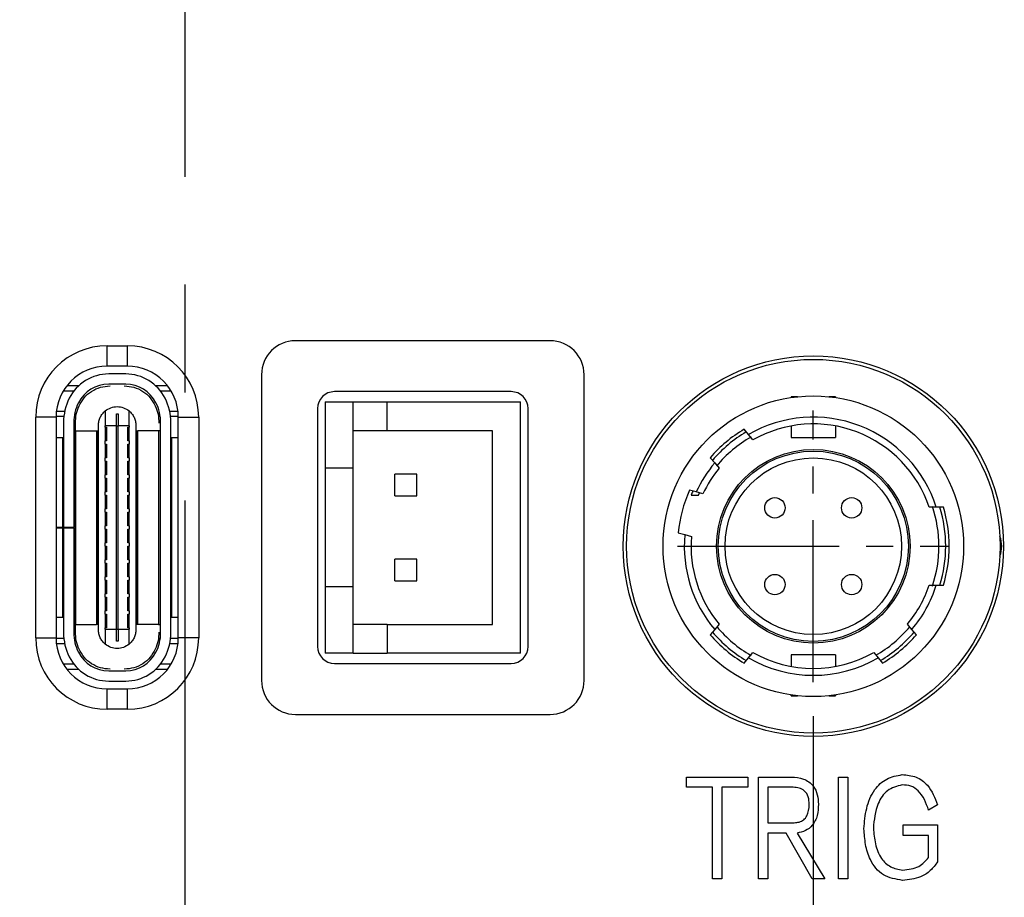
# Model space of a CAD drawing. Header units: millimetres. Extents: x 0 to 15016, y 0 to 1665.
# Tile 7 of 9: x 14941 to 14970, y 1487 to 1513. Entities that reach past the tile are written whole.
import ezdxf

# ---------------------------------------------------------------- set-up
doc = ezdxf.new("R2010")
doc.units = ezdxf.units.MM
doc.linetypes.add('CENTER2', pattern=[28.575, 19.05, -3.175, 3.175, -3.175])
for name, color, linetype, lineweight in [('粗实线', 7, 'Continuous', 50), ('细实线', 3, 'Continuous', 25), ('细点画线', 1, 'CENTER2', 25)]:
    doc.layers.add(name, color=color, linetype=linetype, lineweight=lineweight)
doc.styles.add('iTek', font='txt', dxfattribs={"width": 0.8, "height": 7})
doc.dimstyles.new('iTek', dxfattribs={"dimscale": 0, "dimtxt": 7, "dimasz": 4.5, "dimexe": 1, "dimexo": 1, "dimgap": 1.5, "dimtad": 1, "dimtoh": 1, "dimdsep": 46, "dimtxsty": 'iTek', "dimcen": 4, "dimclrd": 256, "dimclre": 256, "dimclrt": 256, "dimazin": 2, "dimtfac": 1, "dimtmove": 0, "dimatfit": 3, "dimfxl": 1, "dimlwd": -1, "dimlwe": -1, "dimarcsym": 0})

# ---------------------------------------------------------------- blocks, each defined once
blk = doc.blocks.new('*D82')
at = {"layer": 'Defpoints', "color": 0}
for p in [(14935.02, 1493.864), (14946.02, 1479.864), (14935.02, 1465.81)]:
    blk.add_point(p, dxfattribs=at)
at = {"layer": '细实线'}
for p, q in [((14935.02, 1492.864), (14935.02, 1464.81)), ((14946.02, 1478.864), (14946.02, 1464.81)), ((14930.52, 1465.81), (14926.02, 1465.81)), ((14946.02, 1465.81), (14935.02, 1465.81)), ((14950.52, 1465.81), (14955.02, 1465.81))]:
    blk.add_line(p, q, dxfattribs=at)
for points in [[(14930.52, 1466.56), (14930.52, 1465.06), (14935.02, 1465.81)], [(14950.52, 1466.56), (14950.52, 1465.06), (14946.02, 1465.81)]]:
    blk.add_solid(points, dxfattribs=at)
at = {"layer": '细实线', "insert": (14940.52, 1470.926), "char_height": 7, "attachment_point": 5, "style": 'iTek'}
blk.add_mtext('11', dxfattribs=at)
blk = doc.blocks.new('*D84')
at = {"layer": 'Defpoints', "color": 0}
for p in [(14964.52, 1493.564), (14946.02, 1479.864), (14964.52, 1465.81)]:
    blk.add_point(p, dxfattribs=at)
at = {"layer": '细实线'}
for p, q in [((14964.52, 1492.564), (14964.52, 1464.81)), ((14946.02, 1478.864), (14946.02, 1464.81)), ((14950.52, 1465.81), (14960.02, 1465.81))]:
    blk.add_line(p, q, dxfattribs=at)
for points in [[(14950.52, 1466.56), (14950.52, 1465.06), (14946.02, 1465.81)], [(14960.02, 1466.56), (14960.02, 1465.06), (14964.52, 1465.81)]]:
    blk.add_solid(points, dxfattribs=at)
at = {"layer": '细实线', "insert": (14955.02, 1471.076), "char_height": 7, "attachment_point": 5, "style": 'iTek'}
blk.add_mtext('18.5', dxfattribs=at)
blk = doc.blocks.new('*D85')
at = {"layer": 'Defpoints', "color": 0}
for p in [(14964.52, 1493.564), (14979.52, 1493.564), (14979.52, 1465.81)]:
    blk.add_point(p, dxfattribs=at)
at = {"layer": '细实线'}
for p, q in [((14964.52, 1492.564), (14964.52, 1464.81)), ((14979.52, 1492.564), (14979.52, 1464.81)), ((14969.02, 1465.81), (14975.02, 1465.81))]:
    blk.add_line(p, q, dxfattribs=at)
for points in [[(14969.02, 1466.56), (14969.02, 1465.06), (14964.52, 1465.81)], [(14975.02, 1466.56), (14975.02, 1465.06), (14979.52, 1465.81)]]:
    blk.add_solid(points, dxfattribs=at)
at = {"layer": '细实线', "insert": (14972.02, 1470.989), "char_height": 7, "attachment_point": 5, "style": 'iTek'}
blk.add_mtext('15', dxfattribs=at)

msp = doc.modelspace()

# ---------------------------------------------------------------- linework, layer by layer
at = {"layer": '粗实线', "lineweight": 30}
for p, q in [((14943.72, 1503.464), (14944.32, 1503.464)), ((14943.72, 1502.864), (14943.72, 1503.464)), ((14944.32, 1502.864), (14944.32, 1503.464)), ((14956.77, 1503.614), (14949.27, 1503.614)), ((14944.32, 1502.864), (14943.72, 1502.864)), ((14944.27, 1502.634), (14943.77, 1502.634)), ((14948.27, 1502.614), (14948.27, 1493.614)), ((14957.77, 1493.614), (14957.77, 1502.614)), ((14942.882, 1502.284), (14942.535, 1502.284)), ((14944.27, 1502.334), (14943.77, 1502.334)), ((14945.504, 1502.284), (14945.157, 1502.284)), ((14942.432, 1502.134), (14942.745, 1502.134)), ((14945.294, 1502.134), (14945.607, 1502.134)), ((14955.62, 1502.114), (14950.42, 1502.114)), ((14950.145, 1501.814), (14950.97, 1501.814)), ((14950.145, 1501.814), (14950.145, 1499.864)), ((14950.97, 1499.864), (14950.97, 1501.814)), ((14950.97, 1501.814), (14951.97, 1501.814)), ((14951.97, 1500.964), (14951.97, 1501.814)), ((14951.97, 1501.814), (14955.895, 1501.814)), ((14955.895, 1494.414), (14955.895, 1501.814)), ((14964.05, 1501.964), (14963.87, 1501.964)), ((14963.87, 1501.964), (14963.87, 1501.941)), ((14965.17, 1501.964), (14964.989, 1501.964)), ((14965.17, 1501.964), (14965.17, 1501.941)), ((14942.474, 1501.534), (14942.229, 1501.534)), ((14943.67, 1501.548), (14943.67, 1501.109)), ((14943.995, 1501.459), (14944.045, 1501.459)), ((14943.995, 1501.109), (14943.995, 1501.459)), ((14944.045, 1501.459), (14944.045, 1501.109)), ((14944.37, 1501.109), (14944.37, 1501.548)), ((14945.81, 1501.534), (14945.566, 1501.534)), ((14949.92, 1501.614), (14949.92, 1494.614)), ((14956.12, 1494.614), (14956.12, 1501.614)), ((14941.62, 1494.864), (14941.62, 1501.364)), ((14942.22, 1501.364), (14941.62, 1501.364)), ((14942.449, 1501.384), (14942.22, 1501.384)), ((14942.22, 1501.364), (14942.22, 1494.864)), ((14942.44, 1501.208), (14942.44, 1498.12)), ((14942.74, 1501.208), (14942.74, 1498.12)), ((14942.805, 1501.384), (14942.752, 1501.384)), ((14942.79, 1495.038), (14942.79, 1501.19)), ((14943.47, 1495.104), (14943.47, 1501.124)), ((14944.57, 1501.124), (14944.57, 1495.104)), ((14945.287, 1501.384), (14945.234, 1501.384)), ((14945.3, 1495.02), (14945.3, 1501.208)), ((14945.819, 1501.384), (14945.59, 1501.384)), ((14945.6, 1495.02), (14945.6, 1501.208)), ((14945.82, 1501.364), (14946.42, 1501.364)), ((14945.82, 1494.864), (14945.82, 1501.364)), ((14946.42, 1501.364), (14946.42, 1494.864)), ((14942.8, 1500.964), (14942.74, 1500.964)), ((14942.8, 1495.264), (14942.8, 1500.964)), ((14942.8, 1500.964), (14943.41, 1500.964)), ((14943.41, 1500.964), (14943.41, 1495.264)), ((14943.41, 1500.964), (14943.42, 1500.964)), ((14943.42, 1500.964), (14943.42, 1495.264)), ((14943.42, 1500.964), (14943.47, 1500.964)), ((14943.67, 1501.064), (14943.67, 1501.109)), ((14943.995, 1501.109), (14943.67, 1501.109)), ((14943.67, 1501.064), (14943.71, 1501.064)), ((14943.67, 1501.064), (14943.67, 1500.664)), ((14943.71, 1501.064), (14943.71, 1500.664)), ((14943.995, 1495.119), (14943.995, 1501.109)), ((14943.995, 1501.109), (14944.045, 1501.109)), ((14944.045, 1495.119), (14944.045, 1501.109)), ((14944.37, 1501.109), (14944.045, 1501.109)), ((14944.33, 1500.664), (14944.33, 1501.064)), ((14944.33, 1501.064), (14944.37, 1501.064)), ((14944.37, 1501.109), (14944.37, 1501.064)), ((14944.37, 1500.664), (14944.37, 1501.064)), ((14944.57, 1500.964), (14944.62, 1500.964)), ((14944.62, 1495.264), (14944.62, 1500.964)), ((14944.62, 1500.964), (14944.63, 1500.964)), ((14944.63, 1495.264), (14944.63, 1500.964)), ((14945.24, 1500.964), (14944.63, 1500.964)), ((14945.24, 1500.964), (14945.24, 1495.264)), ((14945.3, 1500.964), (14945.24, 1500.964)), ((14951.97, 1500.964), (14950.97, 1500.964)), ((14955.07, 1500.964), (14951.97, 1500.964)), ((14955.07, 1495.264), (14955.07, 1500.964)), ((14962.611, 1500.85), (14962.481, 1501.005)), ((14962.742, 1500.694), (14962.611, 1500.85)), ((14963.87, 1501.105), (14963.87, 1500.764)), ((14965.17, 1501.105), (14965.17, 1500.764)), ((14942.22, 1500.764), (14942.42, 1500.764)), ((14942.42, 1498.119), (14942.42, 1500.764)), ((14942.42, 1500.764), (14942.44, 1500.764)), ((14943.71, 1500.664), (14943.67, 1500.664)), ((14943.67, 1500.564), (14943.67, 1500.664)), ((14943.67, 1500.564), (14943.71, 1500.564)), ((14943.67, 1500.564), (14943.67, 1500.164)), ((14943.71, 1500.564), (14943.71, 1500.164)), ((14944.37, 1500.664), (14944.33, 1500.664)), ((14944.33, 1500.164), (14944.33, 1500.564)), ((14944.33, 1500.564), (14944.37, 1500.564)), ((14944.37, 1500.664), (14944.37, 1500.564)), ((14944.37, 1500.164), (14944.37, 1500.564)), ((14945.6, 1500.764), (14945.62, 1500.764)), ((14945.62, 1500.764), (14945.62, 1495.464)), ((14945.62, 1500.764), (14945.82, 1500.764)), ((14963.87, 1500.764), (14965.17, 1500.764)), ((14943.71, 1500.164), (14943.67, 1500.164)), ((14943.67, 1500.064), (14943.67, 1500.164)), ((14943.67, 1500.064), (14943.71, 1500.064)), ((14943.67, 1500.064), (14943.67, 1499.664)), ((14943.71, 1500.064), (14943.71, 1499.664)), ((14944.37, 1500.164), (14944.33, 1500.164)), ((14944.33, 1499.664), (14944.33, 1500.064)), ((14944.33, 1500.064), (14944.37, 1500.064)), ((14944.37, 1500.164), (14944.37, 1500.064)), ((14944.37, 1499.664), (14944.37, 1500.064)), ((14961.485, 1500.17), (14961.615, 1500.014)), ((14961.615, 1500.014), (14961.746, 1499.859)), ((14950.97, 1499.864), (14950.145, 1499.864)), ((14950.145, 1499.864), (14950.145, 1496.364)), ((14950.97, 1496.364), (14950.97, 1499.864)), ((14952.84, 1499.684), (14952.2, 1499.684)), ((14952.2, 1499.044), (14952.2, 1499.684)), ((14952.84, 1499.044), (14952.84, 1499.684)), ((14943.71, 1499.664), (14943.67, 1499.664)), ((14943.67, 1499.564), (14943.67, 1499.664)), ((14943.67, 1499.564), (14943.71, 1499.564)), ((14943.67, 1499.564), (14943.67, 1499.164)), ((14943.71, 1499.564), (14943.71, 1499.164)), ((14944.37, 1499.664), (14944.33, 1499.664)), ((14944.33, 1499.164), (14944.33, 1499.564)), ((14944.33, 1499.564), (14944.37, 1499.564)), ((14944.37, 1499.664), (14944.37, 1499.564)), ((14944.37, 1499.164), (14944.37, 1499.564)), ((14943.71, 1499.164), (14943.67, 1499.164)), ((14943.67, 1499.064), (14943.67, 1499.164)), ((14944.37, 1499.164), (14944.33, 1499.164)), ((14944.37, 1499.164), (14944.37, 1499.064)), ((14961.071, 1499.161), (14960.875, 1499.213)), ((14961.268, 1499.108), (14961.071, 1499.161)), ((14961.137, 1499.064), (14961.171, 1499.139)), ((14943.67, 1499.064), (14943.71, 1499.064)), ((14943.67, 1499.064), (14943.67, 1498.664)), ((14943.71, 1499.064), (14943.71, 1498.664)), ((14944.33, 1498.664), (14944.33, 1499.064)), ((14944.33, 1499.064), (14944.37, 1499.064)), ((14944.37, 1498.664), (14944.37, 1499.064)), ((14952.2, 1499.044), (14952.84, 1499.044)), ((14960.92, 1499.064), (14961.137, 1499.064)), ((14943.71, 1498.664), (14943.67, 1498.664)), ((14943.67, 1498.564), (14943.67, 1498.664)), ((14943.67, 1498.564), (14943.71, 1498.564)), ((14943.67, 1498.564), (14943.67, 1498.164)), ((14943.71, 1498.564), (14943.71, 1498.164)), ((14944.37, 1498.664), (14944.33, 1498.664)), ((14944.33, 1498.164), (14944.33, 1498.564)), ((14944.33, 1498.564), (14944.37, 1498.564)), ((14944.37, 1498.664), (14944.37, 1498.564)), ((14944.37, 1498.164), (14944.37, 1498.564)), ((14968.141, 1498.714), (14967.931, 1498.714)), ((14968.351, 1498.714), (14968.141, 1498.714)), ((14942.42, 1498.119), (14942.22, 1498.119)), ((14942.22, 1498.109), (14942.42, 1498.109)), ((14942.345, 1498.119), (14942.345, 1498.109)), ((14942.44, 1498.119), (14942.42, 1498.119)), ((14942.42, 1495.464), (14942.42, 1498.109)), ((14942.44, 1498.109), (14942.42, 1498.109)), ((14942.44, 1498.12), (14942.74, 1498.12)), ((14942.44, 1498.119), (14942.44, 1498.12)), ((14942.44, 1498.119), (14942.74, 1498.119)), ((14942.44, 1498.11), (14942.44, 1498.119)), ((14942.44, 1498.11), (14942.74, 1498.11)), ((14942.44, 1498.11), (14942.44, 1495.02)), ((14942.74, 1498.119), (14942.74, 1498.12)), ((14942.74, 1498.11), (14942.74, 1498.119)), ((14942.74, 1498.11), (14942.74, 1495.02)), ((14943.71, 1498.164), (14943.67, 1498.164)), ((14943.67, 1498.064), (14943.67, 1498.164)), ((14943.67, 1498.064), (14943.71, 1498.064)), ((14943.67, 1498.064), (14943.67, 1497.664)), ((14943.71, 1498.064), (14943.71, 1497.664)), ((14944.37, 1498.164), (14944.33, 1498.164)), ((14944.33, 1497.664), (14944.33, 1498.064)), ((14944.33, 1498.064), (14944.37, 1498.064)), ((14944.37, 1498.164), (14944.37, 1498.064)), ((14944.37, 1497.664), (14944.37, 1498.064)), ((14960.539, 1497.958), (14960.735, 1497.905)), ((14943.67, 1497.564), (14943.67, 1497.664)), ((14943.71, 1497.664), (14943.67, 1497.664)), ((14944.37, 1497.664), (14944.33, 1497.664)), ((14944.37, 1497.664), (14944.37, 1497.564)), ((14960.735, 1497.905), (14960.931, 1497.853)), ((14943.67, 1497.564), (14943.71, 1497.564)), ((14943.67, 1497.564), (14943.67, 1497.164)), ((14943.71, 1497.564), (14943.71, 1497.164)), ((14944.33, 1497.164), (14944.33, 1497.564)), ((14944.33, 1497.564), (14944.37, 1497.564)), ((14944.37, 1497.164), (14944.37, 1497.564)), ((14943.67, 1497.064), (14943.67, 1497.164)), ((14943.71, 1497.164), (14943.67, 1497.164)), ((14943.67, 1497.064), (14943.71, 1497.064)), ((14943.67, 1497.064), (14943.67, 1496.664)), ((14943.71, 1497.064), (14943.71, 1496.664)), ((14944.37, 1497.164), (14944.33, 1497.164)), ((14944.33, 1496.664), (14944.33, 1497.064)), ((14944.33, 1497.064), (14944.37, 1497.064)), ((14944.37, 1497.164), (14944.37, 1497.064)), ((14944.37, 1496.664), (14944.37, 1497.064)), ((14952.84, 1497.184), (14952.2, 1497.184)), ((14952.2, 1496.544), (14952.2, 1497.184)), ((14952.84, 1496.544), (14952.84, 1497.184)), ((14943.67, 1496.564), (14943.67, 1496.664)), ((14943.71, 1496.664), (14943.67, 1496.664)), ((14943.67, 1496.564), (14943.71, 1496.564)), ((14943.67, 1496.564), (14943.67, 1496.164)), ((14943.71, 1496.564), (14943.71, 1496.164)), ((14944.37, 1496.664), (14944.33, 1496.664)), ((14944.33, 1496.164), (14944.33, 1496.564)), ((14944.33, 1496.564), (14944.37, 1496.564)), ((14944.37, 1496.664), (14944.37, 1496.564)), ((14944.37, 1496.164), (14944.37, 1496.564)), ((14952.2, 1496.544), (14952.84, 1496.544)), ((14950.145, 1496.364), (14950.145, 1494.414)), ((14950.97, 1496.364), (14950.145, 1496.364)), ((14950.97, 1494.414), (14950.97, 1496.364)), ((14967.931, 1496.414), (14968.141, 1496.414)), ((14968.141, 1496.414), (14968.351, 1496.414)), ((14943.67, 1496.064), (14943.67, 1496.164)), ((14943.71, 1496.164), (14943.67, 1496.164)), ((14943.67, 1496.064), (14943.71, 1496.064)), ((14943.67, 1496.064), (14943.67, 1495.664)), ((14943.71, 1496.064), (14943.71, 1495.664)), ((14944.37, 1496.164), (14944.33, 1496.164)), ((14944.33, 1495.664), (14944.33, 1496.064)), ((14944.33, 1496.064), (14944.37, 1496.064)), ((14944.37, 1496.164), (14944.37, 1496.064)), ((14944.37, 1495.664), (14944.37, 1496.064)), ((14943.67, 1495.564), (14943.67, 1495.664)), ((14943.71, 1495.664), (14943.67, 1495.664)), ((14944.37, 1495.664), (14944.33, 1495.664)), ((14944.37, 1495.664), (14944.37, 1495.564)), ((14942.42, 1495.464), (14942.22, 1495.464)), ((14942.44, 1495.464), (14942.42, 1495.464)), ((14943.67, 1495.564), (14943.71, 1495.564)), ((14943.67, 1495.564), (14943.67, 1495.164)), ((14943.71, 1495.564), (14943.71, 1495.164)), ((14944.33, 1495.164), (14944.33, 1495.564)), ((14944.33, 1495.564), (14944.37, 1495.564)), ((14944.37, 1495.164), (14944.37, 1495.564)), ((14945.62, 1495.464), (14945.6, 1495.464)), ((14945.82, 1495.464), (14945.62, 1495.464)), ((14942.74, 1495.264), (14942.8, 1495.264)), ((14942.8, 1495.264), (14943.41, 1495.264)), ((14943.42, 1495.264), (14943.41, 1495.264)), ((14943.47, 1495.264), (14943.42, 1495.264)), ((14943.71, 1495.164), (14943.67, 1495.164)), ((14943.67, 1495.119), (14943.67, 1495.164)), ((14943.67, 1495.119), (14943.995, 1495.119)), ((14943.67, 1495.119), (14943.67, 1494.68)), ((14943.995, 1494.769), (14943.995, 1495.119)), ((14943.995, 1495.119), (14944.045, 1495.119)), ((14944.045, 1495.119), (14944.37, 1495.119)), ((14944.045, 1495.119), (14944.045, 1494.769)), ((14944.37, 1495.164), (14944.33, 1495.164)), ((14944.37, 1495.164), (14944.37, 1495.119)), ((14944.37, 1494.68), (14944.37, 1495.119)), ((14944.62, 1495.264), (14944.57, 1495.264)), ((14944.63, 1495.264), (14944.62, 1495.264)), ((14945.24, 1495.264), (14944.63, 1495.264)), ((14945.24, 1495.264), (14945.3, 1495.264)), ((14951.97, 1495.264), (14950.97, 1495.264)), ((14951.97, 1495.264), (14951.97, 1494.414)), ((14951.97, 1495.264), (14955.07, 1495.264)), ((14961.615, 1495.114), (14961.485, 1494.958)), ((14961.746, 1495.269), (14961.615, 1495.114)), ((14967.424, 1495.114), (14967.294, 1495.269)), ((14967.555, 1494.958), (14967.424, 1495.114)), ((14941.62, 1494.864), (14942.22, 1494.864)), ((14942.449, 1494.844), (14942.22, 1494.844)), ((14942.805, 1494.844), (14942.752, 1494.844)), ((14944.045, 1494.769), (14943.995, 1494.769)), ((14945.287, 1494.844), (14945.234, 1494.844)), ((14945.819, 1494.844), (14945.59, 1494.844)), ((14946.42, 1494.864), (14945.82, 1494.864)), ((14942.474, 1494.694), (14942.229, 1494.694)), ((14945.81, 1494.694), (14945.566, 1494.694)), ((14950.97, 1494.414), (14950.145, 1494.414)), ((14950.97, 1494.414), (14951.97, 1494.414)), ((14955.895, 1494.414), (14951.97, 1494.414)), ((14962.481, 1494.123), (14962.611, 1494.278)), ((14962.611, 1494.278), (14962.742, 1494.434)), ((14965.17, 1494.364), (14963.87, 1494.364)), ((14963.87, 1494.364), (14963.87, 1494.023)), ((14965.17, 1494.364), (14965.17, 1494.023)), ((14966.298, 1494.434), (14966.428, 1494.278)), ((14966.428, 1494.278), (14966.559, 1494.123)), ((14942.745, 1494.094), (14942.432, 1494.094)), ((14942.535, 1493.944), (14942.882, 1493.944)), ((14943.77, 1493.894), (14944.27, 1493.894)), ((14945.157, 1493.944), (14945.504, 1493.944)), ((14945.607, 1494.094), (14945.294, 1494.094)), ((14950.42, 1494.114), (14955.62, 1494.114)), ((14943.77, 1493.594), (14944.27, 1493.594)), ((14943.72, 1492.764), (14943.72, 1493.364)), ((14943.72, 1493.364), (14944.32, 1493.364)), ((14944.32, 1492.764), (14944.32, 1493.364)), ((14963.87, 1493.164), (14963.87, 1493.187)), ((14963.87, 1493.164), (14964.05, 1493.164)), ((14964.989, 1493.164), (14965.17, 1493.164)), ((14965.17, 1493.187), (14965.17, 1493.164)), ((14944.32, 1492.764), (14943.72, 1492.764)), ((14949.27, 1492.614), (14956.77, 1492.614)), ((14960.783, 1490.768), (14962.588, 1490.768)), ((14960.783, 1490.467), (14960.783, 1490.768)), ((14962.588, 1490.768), (14962.588, 1490.467)), ((14962.903, 1490.768), (14963.874, 1490.768)), ((14962.903, 1487.768), (14962.903, 1490.768)), ((14965.257, 1490.768), (14965.537, 1490.768)), ((14965.257, 1487.768), (14965.257, 1490.768)), ((14965.537, 1490.768), (14965.537, 1487.768)), ((14961.55, 1490.467), (14960.783, 1490.467)), ((14961.55, 1487.768), (14961.55, 1490.467)), ((14961.828, 1490.467), (14961.828, 1487.768)), ((14962.588, 1490.467), (14961.828, 1490.467)), ((14963.931, 1490.467), (14963.177, 1490.467)), ((14963.177, 1490.467), (14963.177, 1489.424)), ((14968.176, 1489.95), (14967.917, 1489.798)), ((14963.177, 1489.424), (14963.957, 1489.424)), ((14967.163, 1489.36), (14968.182, 1489.36)), ((14967.163, 1489.051), (14967.163, 1489.36)), ((14968.182, 1489.36), (14968.182, 1488.277)), ((14963.177, 1489.119), (14963.177, 1487.768)), ((14963.721, 1489.119), (14963.177, 1489.119)), ((14964.487, 1487.768), (14963.721, 1489.119)), ((14964.04, 1489.119), (14964.861, 1487.768)), ((14967.911, 1489.051), (14967.163, 1489.051)), ((14967.911, 1488.397), (14967.911, 1489.051)), ((14961.828, 1487.768), (14961.55, 1487.768)), ((14963.177, 1487.768), (14962.903, 1487.768)), ((14964.861, 1487.768), (14964.487, 1487.768)), ((14965.537, 1487.768), (14965.257, 1487.768))]:
    msp.add_line(p, q, dxfattribs=at)
for centre, radius in [((14964.52, 1497.564), 5.6), ((14964.52, 1497.564), 5.5), ((14964.52, 1497.564), 4.425), ((14964.52, 1497.564), 2.85), ((14964.52, 1497.564), 2.8), ((14964.52, 1497.564), 2.6), ((14963.39, 1498.694), 0.3), ((14965.65, 1498.694), 0.3), ((14963.39, 1496.434), 0.3), ((14965.65, 1496.434), 0.3)]:
    msp.add_circle(centre, radius, dxfattribs=at)
for centre, radius, start, end in [((14943.72, 1501.364), 2.1, 90, 180), ((14944.32, 1501.364), 2.1, 0, 90), ((14949.27, 1502.614), 1, 90, 180), ((14956.77, 1502.614), 1, 0, 90), ((14943.72, 1501.364), 1.5, 90, 180), ((14944.32, 1501.364), 1.5, 0, 90), ((14943.77, 1501.334), 1.3, 90, 153.2345), ((14944.27, 1501.334), 1.3, 26.7655, 90), ((14943.77, 1501.334), 1, 90, 153.2345), ((14944.27, 1501.334), 1, 26.7655, 90), ((14950.42, 1501.614), 0.5, 90, 180), ((14955.62, 1501.614), 0.5, 0, 90), ((14944.02, 1501.208), 1.58, 153.2345, 180), ((14944.02, 1501.208), 1.28, 153.2345, 180), ((14944.02, 1501.208), 1.28, 0, 26.7655), ((14944.02, 1501.208), 1.58, 0, 26.7655), ((14964.52, 1497.564), 3.8, 17.6157, 120.151), ((14964.52, 1497.564), 3.6, 18.6293, 119.5979), ((14964.52, 1497.564), 4, 120.648, 139.352), ((14964.52, 1497.564), 3.9, 120.4059, 139.5941), ((14964.52, 1497.564), 3.7, 119.7051, 140.347), ((14964.52, 1497.564), 3.8, 139.849, 155.151), ((14964.52, 1497.564), 3.6, 140.4021, 154.5979), ((14964.52, 1497.564), 4, 155.648, 174.352), ((14964.52, 1497.564), 3.9, 155.4059, 157.3801), ((14964.52, 1497.564), 3.7, 341.5276, 18.4908), ((14964.52, 1497.564), 3.9, 342.8502, 17.1498), ((14964.52, 1497.564), 4, 343.2917, 16.7083), ((14964.52, 1497.564), 3.8, 174.849, 220.151), ((14964.52, 1497.564), 3.6, 175.4021, 219.5979), ((14969.32, 1497.564), 0.75, 337.408, 22.592), ((14964.52, 1497.564), 3.6, 320.4021, 341.3707), ((14964.52, 1497.564), 3.8, 319.849, 342.3843), ((14964.52, 1497.564), 3.9, 220.4059, 239.5941), ((14964.52, 1497.564), 3.7, 219.7832, 240.2748), ((14964.52, 1497.564), 3.7, 299.7686, 320.1972), ((14964.52, 1497.564), 3.9, 300.4059, 319.5941), ((14943.72, 1494.864), 2.1, 180, 270), ((14943.72, 1494.864), 1.5, 180, 270), ((14944.02, 1495.02), 1.58, 180, 206.7655), ((14944.02, 1495.02), 1.28, 180, 206.7655), ((14944.32, 1494.864), 2.1, 270, 0), ((14944.32, 1494.864), 1.5, 270, 0), ((14944.02, 1495.02), 1.28, 333.2345, 0), ((14944.02, 1495.02), 1.58, 333.2345, 0), ((14964.52, 1497.564), 4, 220.648, 239.352), ((14964.52, 1497.564), 4, 300.648, 319.352), ((14950.42, 1494.614), 0.5, 180, 270), ((14955.62, 1494.614), 0.5, 270, 0), ((14943.77, 1494.894), 1.3, 206.7655, 270), ((14943.77, 1494.894), 1, 206.7655, 270), ((14944.27, 1494.894), 1, 270, 333.2345), ((14944.27, 1494.894), 1.3, 270, 333.2345), ((14964.52, 1497.564), 3.8, 239.849, 300.151), ((14964.52, 1497.564), 3.6, 240.4021, 299.5979), ((14949.27, 1493.614), 1, 180, 270), ((14956.77, 1493.614), 1, 270, 0)]:
    msp.add_arc(centre, radius, start, end, dxfattribs=at)
for points, knots in [([(14942.897, 1501.692), (14942.943, 1501.776), (14943.036, 1501.945), (14943.259, 1502.133), (14943.522, 1502.26), (14943.714, 1502.276), (14943.81, 1502.284)], [0, 0, 0, 0, 0.250001, 0.5, 0.75, 1, 1, 1, 1]), ([(14944.23, 1502.284), (14944.326, 1502.276), (14944.517, 1502.26), (14944.78, 1502.133), (14945.003, 1501.945), (14945.096, 1501.776), (14945.143, 1501.692)], [0, 0, 0, 0, 0.25, 0.5, 0.749999, 1, 1, 1, 1]), ([(14942.79, 1501.19), (14942.794, 1501.277), (14942.803, 1501.45), (14942.866, 1501.611), (14942.897, 1501.692)], [0, 0, 0, 0, 0.500002, 1, 1, 1, 1]), ([(14943.47, 1501.124), (14943.472, 1501.164), (14943.477, 1501.245), (14943.519, 1501.36), (14943.581, 1501.465), (14943.64, 1501.521), (14943.67, 1501.548)], [0, 0, 0, 0, 0.25, 0.499997, 0.749998, 1, 1, 1, 1]), ([(14943.67, 1501.548), (14943.722, 1501.584), (14943.828, 1501.654), (14944.02, 1501.684), (14944.211, 1501.654), (14944.317, 1501.584), (14944.37, 1501.548)], [0, 0, 0, 0, 0.25, 0.5, 0.75, 1, 1, 1, 1]), ([(14944.37, 1501.548), (14944.399, 1501.521), (14944.458, 1501.465), (14944.521, 1501.36), (14944.562, 1501.245), (14944.567, 1501.164), (14944.57, 1501.124)], [0, 0, 0, 0, 0.250001, 0.500003, 0.75, 1, 1, 1, 1]), ([(14945.143, 1501.692), (14945.174, 1501.611), (14945.236, 1501.45), (14945.245, 1501.277), (14945.25, 1501.19)], [0, 0, 0, 0, 0.499998, 1, 1, 1, 1]), ([(14942.897, 1494.536), (14942.866, 1494.617), (14942.803, 1494.779), (14942.794, 1494.951), (14942.79, 1495.038)], [0, 0, 0, 0, 0.499998, 1, 1, 1, 1]), ([(14943.67, 1494.68), (14943.64, 1494.708), (14943.581, 1494.763), (14943.519, 1494.868), (14943.477, 1494.983), (14943.472, 1495.064), (14943.47, 1495.104)], [0, 0, 0, 0, 0.250002, 0.500003, 0.75, 1, 1, 1, 1]), ([(14944.57, 1495.104), (14944.567, 1495.064), (14944.562, 1494.983), (14944.521, 1494.868), (14944.458, 1494.763), (14944.399, 1494.708), (14944.37, 1494.68)], [0, 0, 0, 0, 0.25, 0.499997, 0.749999, 1, 1, 1, 1]), ([(14945.25, 1495.038), (14945.245, 1494.951), (14945.236, 1494.779), (14945.174, 1494.617), (14945.143, 1494.536)], [0, 0, 0, 0, 0.500002, 1, 1, 1, 1]), ([(14943.81, 1493.944), (14943.714, 1493.952), (14943.522, 1493.968), (14943.259, 1494.095), (14943.036, 1494.283), (14942.943, 1494.452), (14942.897, 1494.536)], [0, 0, 0, 0, 0.25, 0.5, 0.749999, 1, 1, 1, 1]), ([(14944.37, 1494.68), (14944.317, 1494.644), (14944.211, 1494.574), (14944.02, 1494.544), (14943.828, 1494.574), (14943.722, 1494.644), (14943.67, 1494.68)], [0, 0, 0, 0, 0.25, 0.5, 0.75, 1, 1, 1, 1]), ([(14945.143, 1494.536), (14945.096, 1494.452), (14945.003, 1494.283), (14944.78, 1494.095), (14944.517, 1493.968), (14944.326, 1493.952), (14944.23, 1493.944)], [0, 0, 0, 0, 0.2500011, 0.5000002, 0.7500003, 1, 1, 1, 1]), ([(14963.874, 1490.768), (14963.995, 1490.759), (14964.235, 1490.742), (14964.527, 1490.54), (14964.654, 1490.249), (14964.666, 1490.06), (14964.672, 1489.966)], [0, 0, 0, 0, 0.280692, 0.558808, 0.778975, 1, 1, 1, 1]), ([(14966.01, 1489.248), (14966.028, 1489.449), (14966.062, 1489.85), (14966.271, 1490.383), (14966.666, 1490.752), (14966.98, 1490.811), (14967.138, 1490.84)], [0, 0, 0, 0, 0.281041, 0.560899, 0.780199, 1, 1, 1, 1]), ([(14967.138, 1490.84), (14967.277, 1490.828), (14967.555, 1490.803), (14967.973, 1490.494), (14968.099, 1490.156), (14968.176, 1489.95)], [0, 0, 0, 0, 0.280448, 0.56019, 1, 1, 1, 1]), ([(14964.401, 1489.966), (14964.397, 1490.039), (14964.389, 1490.186), (14964.278, 1490.371), (14964.104, 1490.456), (14963.989, 1490.463), (14963.931, 1490.467)], [0, 0, 0, 0, 0.280984, 0.559351, 0.779147, 1, 1, 1, 1]), ([(14967.138, 1490.539), (14966.983, 1490.498), (14966.672, 1490.416), (14966.351, 1489.911), (14966.312, 1489.51), (14966.288, 1489.264)], [0, 0, 0, 0, 0.278753, 0.55836, 1, 1, 1, 1]), ([(14967.917, 1489.798), (14967.84, 1490.007), (14967.732, 1490.298), (14967.396, 1490.523), (14967.224, 1490.534), (14967.138, 1490.539)], [0, 0, 0, 0, 0.558929, 0.779407, 1, 1, 1, 1]), ([(14963.957, 1489.424), (14964.006, 1489.428), (14964.106, 1489.435), (14964.244, 1489.501), (14964.381, 1489.676), (14964.393, 1489.846), (14964.401, 1489.966)], [0, 0, 0, 0, 0.187426, 0.3742313, 0.5611128, 1, 1, 1, 1]), ([(14964.672, 1489.966), (14964.667, 1489.856), (14964.655, 1489.638), (14964.523, 1489.351), (14964.293, 1489.174), (14964.124, 1489.137), (14964.04, 1489.119)], [0, 0, 0, 0, 0.280799, 0.560013, 0.779639, 1, 1, 1, 1]), ([(14967.151, 1487.728), (14966.95, 1487.76), (14966.551, 1487.826), (14966.185, 1488.291), (14966.044, 1488.781), (14966.022, 1489.092), (14966.01, 1489.248)], [0, 0, 0, 0, 0.279097, 0.557521, 0.778571, 1, 1, 1, 1]), ([(14966.288, 1489.264), (14966.302, 1489.108), (14966.328, 1488.799), (14966.483, 1488.386), (14966.784, 1488.094), (14967.028, 1488.053), (14967.151, 1488.032)], [0, 0, 0, 0, 0.281145, 0.561153, 0.780373, 1, 1, 1, 1]), ([(14967.151, 1488.032), (14967.32, 1488.048), (14967.622, 1488.075), (14967.823, 1488.299), (14967.911, 1488.397)], [0, 0, 0, 0, 0.559732, 1, 1, 1, 1]), ([(14968.182, 1488.277), (14968.115, 1488.184), (14967.982, 1487.998), (14967.625, 1487.776), (14967.331, 1487.746), (14967.151, 1487.728)], [0, 0, 0, 0, 0.280376, 0.56054, 1, 1, 1, 1])]:
    msp.add_open_spline(points, degree=3, knots=knots, dxfattribs=at)
at = {"layer": '细点画线'}
msp.add_line((14946.02, 1479.864), (14946.02, 1589.864), dxfattribs=at)
at = {"layer": '细点画线', "ltscale": 0.25}
for p, q in [((14964.52, 1493.564), (14964.52, 1501.564)), ((14960.52, 1497.564), (14968.52, 1497.564))]:
    msp.add_line(p, q, dxfattribs=at)

# ---------------------------------------------------------------- dimensions: what is measured, and where the dimension line sits
at = {"layer": '细实线'}
for base, p1, p2, picture, middle in [((14935.02, 1465.81), (14946.02, 1479.864), (14935.02, 1493.864), '*D82', (14940.52, 1465.81)), ((14964.52, 1465.81), (14946.02, 1479.864), (14964.52, 1493.564), '*D84', (14955.02, 1465.81)), ((14979.52, 1465.81), (14964.52, 1493.564), (14979.52, 1493.564), '*D85', (14972.02, 1465.81))]:
    dim = msp.add_linear_dim(base=base, p1=p1, p2=p2, dimstyle='iTek', override={"dimscale": 1}, dxfattribs=at)
    dim.commit()
    dim.dimension.update_dxf_attribs({"geometry": picture, "text_midpoint": middle, "dimtype": 160})

doc.saveas('drawing.dxf')
